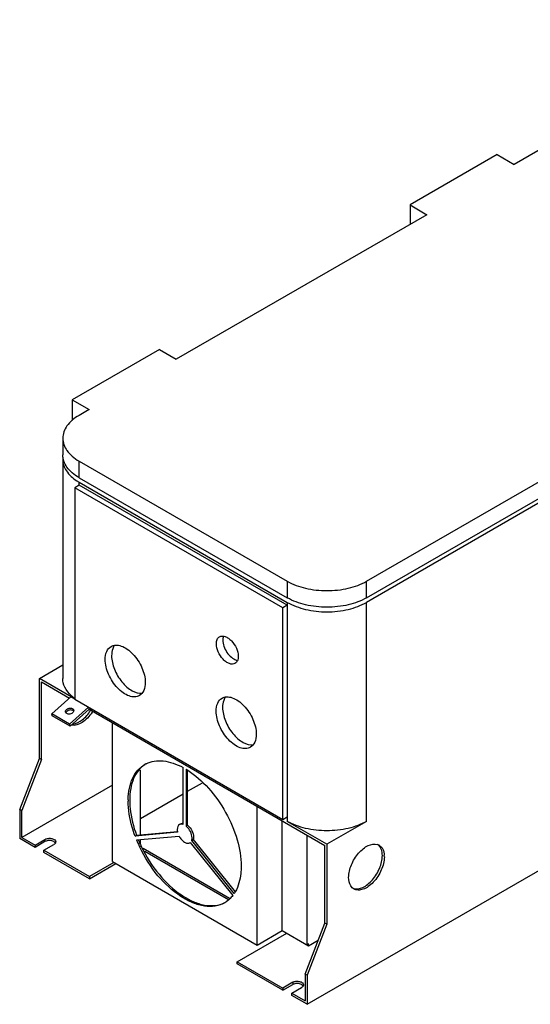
# Model space of a CAD drawing. Header units: millimetres. Extents: x 138 to 1071, y 439 to 1249.
# Tile 1 of 2: x 138 to 502, y 439 to 1142. Entities that reach past the tile are written whole.
import ezdxf

# ---------------------------------------------------------------- set-up
doc = ezdxf.new("R2010")
doc.units = ezdxf.units.MM
doc.header["$LTSCALE"] = 109.730239
doc.layers.get('0').update_dxf_attribs({"linetype": 'CONTINUOUS'})

msp = doc.modelspace()

# ---------------------------------------------------------------- linework, layer by layer
at = {"color": 7, "linetype": 'Continuous'}
for p, q in [((669.83, 1141.82), (490.93, 1038.54)), ((385.57, 740.93), (944.18, 1063.44)), ((385.57, 729.09), (944.18, 1051.6)), ((944.18, 1048.34), (385.57, 725.82)), ((478.91, 1045.48), (416.68, 1009.55)), ((478.91, 1045.48), (490.93, 1038.54)), ((416.68, 1009.55), (416.68, 995.67)), ((416.68, 1009.55), (428.7, 1002.61)), ((428.7, 1002.61), (249.81, 899.33)), ((237.78, 906.27), (175.56, 870.34)), ((237.78, 906.27), (249.81, 899.33)), ((175.56, 870.34), (175.56, 855.73)), ((175.56, 870.34), (187.58, 863.4)), ((187.58, 863.4), (180.51, 859.32)), ((168.79, 842.99), (168.79, 831.15)), ((168.79, 827.89), (168.79, 671.52)), ((180.51, 814.82), (180.51, 826.66)), ((180.51, 826.66), (329, 740.93)), ((180.51, 809.51), (177.33, 807.68)), ((180.51, 814.82), (329, 729.09)), ((180.51, 809.51), (180.51, 811.56)), ((180.51, 811.56), (329, 725.82)), ((329, 723.78), (180.51, 809.51)), ((343.15, 438.82), (986.61, 810.33)), ((177.33, 807.68), (177.33, 656.62)), ((325.82, 721.95), (177.33, 807.68)), ((329, 740.93), (329, 729.09)), ((385.57, 729.09), (385.57, 740.93)), ((329, 725.82), (329, 569.46)), ((385.57, 569.46), (385.57, 725.82)), ((329, 723.78), (325.82, 721.95)), ((325.82, 570.89), (325.82, 721.95)), ((152.23, 671.52), (168.79, 681.09)), ((152.23, 614.37), (152.23, 671.52)), ((174.85, 658.46), (152.23, 671.52)), ((153.64, 613.55), (153.64, 669.08)), ((153.64, 669.08), (173.7, 657.49)), ((161.01, 646.24), (174.67, 658.35)), ((174.67, 658.35), (174.85, 658.46)), ((177.41, 656.77), (174.67, 658.35)), ((177.33, 656.62), (325.82, 570.89)), ((187.26, 650.89), (173.73, 638.89)), ((174.1, 637.53), (187.58, 649.48)), ((187.58, 649.48), (187.58, 650.7)), ((187.58, 649.48), (355.87, 552.32)), ((161.37, 644.87), (161.01, 646.24)), ((173.73, 638.89), (161.01, 646.24)), ((174.1, 637.53), (161.37, 644.87)), ((204.2, 540.68), (204.2, 639.89)), ((173.73, 638.89), (174.1, 637.53)), ((138.08, 577.92), (152.23, 614.37)), ((153.64, 613.55), (139.5, 577.1)), ((153.64, 613.55), (152.23, 614.37)), ((224.35, 559.81), (224.35, 605.98)), ((254.76, 567.3), (254.76, 607.82)), ((256.88, 606.6), (256.88, 566.07)), ((257.94, 566.69), (257.94, 605.71)), ((204.2, 595.39), (139.5, 558.03)), ((257.94, 590.9), (268.43, 596.95)), ((224.35, 571.5), (254.76, 589.06)), ((138.08, 577.92), (138.08, 557.21)), ((139.5, 577.1), (138.08, 577.92)), ((139.5, 558.03), (139.5, 577.1)), ((307.44, 481.08), (307.44, 580.28)), ((325.47, 491.49), (325.47, 569.87)), ((325.82, 570.89), (329, 572.73)), ((357.29, 553.13), (329, 569.46)), ((385.57, 569.46), (357.29, 553.13)), ((252.07, 567.18), (253.13, 567.79)), ((257.94, 566.69), (256.88, 566.07)), ((149.04, 550.89), (138.08, 557.21)), ((139.5, 558.03), (149.04, 552.52)), ((149.04, 552.52), (156.11, 556.6)), ((156.11, 556.6), (156.11, 554.97)), ((250.79, 561.65), (220.39, 558.94)), ((220.39, 558.94), (221.45, 559.55)), ((221.45, 559.55), (250.74, 562.16)), ((221.45, 556.2), (251.85, 558.92)), ((224.35, 553.5), (224.35, 556.46)), ((260.85, 555.84), (261.91, 556.45)), ((291.24, 518.03), (260.85, 555.84)), ((261.91, 556.45), (291.83, 519.23)), ((343.14, 481.28), (343.14, 559.67)), ((156.11, 554.97), (149.04, 550.89)), ((149.04, 552.52), (149.04, 550.89)), ((155.41, 548.85), (162.48, 552.93)), ((155.41, 547.21), (155.41, 548.85)), ((155.41, 548.85), (187.93, 530.07)), ((287.83, 514.44), (226.31, 549.96)), ((259.57, 554.19), (259.79, 554.33)), ((259.57, 554.19), (259.79, 554.32)), ((259.79, 554.33), (290.18, 516.52)), ((355.87, 496.8), (355.87, 552.32)), ((357.29, 553.13), (357.29, 495.98)), ((187.93, 528.43), (155.41, 547.21)), ((227.31, 548.16), (287, 513.7)), ((205.26, 540.07), (187.93, 530.07)), ((187.93, 528.43), (206.67, 539.25)), ((204.2, 540.68), (307.44, 481.08)), ((187.93, 530.07), (187.93, 528.43)), ((341.73, 460.35), (355.87, 496.8)), ((357.29, 495.98), (343.15, 459.53)), ((357.29, 495.98), (355.87, 496.8)), ((293.29, 469.24), (328.65, 489.65)), ((307.44, 481.08), (325.47, 491.49)), ((325.47, 491.49), (344.21, 480.67)), ((344.21, 481.89), (343.14, 481.28)), ((344.21, 480.67), (351.18, 484.7)), ((344.21, 480.67), (344.21, 481.89)), ((293.29, 469.24), (325.82, 450.46)), ((293.29, 467.61), (293.29, 469.24)), ((325.82, 448.83), (293.29, 467.61)), ((343.15, 459.53), (341.73, 460.35)), ((341.73, 460.35), (341.73, 441.27)), ((343.15, 459.53), (343.15, 438.82)), ((332.89, 454.54), (325.82, 450.46)), ((325.82, 448.83), (332.89, 452.91)), ((325.82, 450.46), (325.82, 448.83)), ((332.18, 446.79), (339.26, 450.87)), ((332.89, 454.54), (332.89, 452.91)), ((332.18, 446.79), (341.73, 441.27)), ((332.18, 445.15), (332.18, 446.79)), ((343.15, 438.82), (332.18, 445.15))]:
    msp.add_line(p, q, dxfattribs=at)
for centre, radius, start, end in [((182.22, 827.88), 13.42, 172.99197, 179.98946), ((198.42, 842.6), 35.84, 236.82574, 240.02334), ((212.6, 689.95), 8.57, 144.55548, 151.46286), ((212.08, 690.31), 7.94, 142.16263, 144.4873), ((294.56, 691.01), 6.68, 253.16026, 257.29453), ((192.67, 678.56), 26.23, 227.36145, 228.0604), ((193.42, 679.4), 27.36, 228.07017, 230.15747), ((194.82, 681.09), 29.56, 230.17019, 233.23135), ((195.9, 682.52), 31.35, 233.21054, 234.15393), ((291.79, 653.05), 8.57, 144.55548, 151.46286), ((291.28, 653.4), 7.94, 142.16263, 144.4873), ((162.86, 665.36), 30.76, 326.84675, 327.39637), ((162.64, 665.5), 31.02, 327.70696, 329.3519), ((164.27, 664.55), 30.77, 326.21337, 327.38971), ((236.81, 593.6), 18.99, 118.07691, 119.99633), ((236.84, 593.56), 19.04, 116.63932, 118.07684), ((227.85, 558.83), 55.89, 58.31947, 58.71107), ((227.21, 557.81), 57.1, 57.43484, 58.31773), ((268.25, 583.96), 52.74, 179.05896, 180.00199), ((251.06, 558.92), 9.22, 49.95376, 50.88497), ((308.61, 591.62), 94.07, 202.11702, 203.72004), ((309.92, 592.34), 94.35, 202.45039, 203.7315), ((260.6, 564.09), 10.11, 190.97475, 193.93421), ((310.74, 592.56), 96.41, 203.71987, 205.59573), ((311.82, 593.18), 96.42, 203.73268, 205.60853), ((391.52, 547.1), 6.11, 60.05178, 73.0963), ((382.35, 544.16), 15.95, 359.9691, 3.76392), ((378.25, 527.45), 6.24, 250.1441, 253.01102), ((270.91, 531.14), 24.19, 327.18116, 329.50063), ((270.31, 531.5), 24.89, 329.49316, 330.21493), ((274.84, 527.74), 18.96, 300.00008, 301.57494), ((274.83, 527.75), 18.97, 301.57549, 303.56645)]:
    msp.add_arc(centre, radius, start, end, dxfattribs=at)
for points, knots in [([(180.51, 859.32), (178.75, 858.31), (175.57, 856.11), (171.76, 852.11), (169.36, 847.69), (168.79, 844.51), (168.79, 842.99)], [0, 0, 0, 0, 0.289778, 0.549072, 0.782227, 1, 1, 1, 1]), ([(168.79, 842.99), (168.79, 841.47), (169.36, 838.29), (171.76, 833.87), (175.57, 829.87), (178.75, 827.67), (180.51, 826.66)], [0, 0, 0, 0, 0.217772, 0.450927, 0.710222, 1, 1, 1, 1]), ([(180.51, 814.82), (178.75, 815.83), (175.57, 818.03), (171.76, 822.03), (169.36, 826.45), (168.79, 829.63), (168.79, 831.15)], [0, 0, 0, 0, 0.289778, 0.549073, 0.782228, 1, 1, 1, 1]), ([(168.79, 827.89), (168.79, 826.48), (169.27, 823.58), (172.1, 817.86), (175.94, 814.48), (178.81, 812.6)], [0, 0, 0, 0, 0.221854, 0.457166, 1, 1, 1, 1]), ([(329, 740.93), (333.02, 738.61), (342.36, 735.23), (357.29, 733.61), (372.22, 735.23), (381.56, 738.61), (385.57, 740.93)], [0, 0, 0, 0, 0.237229, 0.500001, 0.762772, 1, 1, 1, 1]), ([(385.57, 729.09), (381.56, 726.77), (372.22, 723.39), (357.29, 721.77), (342.36, 723.39), (333.02, 726.77), (329, 729.09)], [0, 0, 0, 0, 0.237228, 0.499999, 0.762771, 1, 1, 1, 1]), ([(329, 725.82), (333.02, 723.51), (342.36, 720.12), (357.29, 718.5), (372.22, 720.12), (381.56, 723.51), (385.57, 725.82)], [0, 0, 0, 0, 0.237229, 0.500001, 0.762772, 1, 1, 1, 1]), ([(278.44, 696.23), (278.44, 697.28), (278.7, 699.23), (279.98, 700.83), (280.72, 701.26)], [0, 0, 0, 0, 0.550851, 1, 1, 1, 1]), ([(291.72, 682.21), (291.17, 681.89), (289.79, 681.54), (287.57, 681.98), (285.3, 683.22), (282.32, 685.86), (279.52, 690.19), (278.44, 694.26), (278.44, 696.23)], [0, 0, 0, 0, 0.08714, 0.186848, 0.304522, 0.438657, 0.730093, 1, 1, 1, 1]), ([(280.72, 701.26), (281.27, 701.58), (282.65, 701.93), (284.87, 701.49), (287.14, 700.25), (290.12, 697.61), (292.92, 693.28), (294, 689.21), (294, 687.24)], [0, 0, 0, 0, 0.08714, 0.186848, 0.304522, 0.438657, 0.730093, 1, 1, 1, 1]), ([(283.62, 701.94), (283.52, 701.72), (283.16, 700.74), (283.04, 699.68), (283.04, 698.88)], [0, 0, 0, 0, 0.230563, 1, 1, 1, 1]), ([(283.04, 698.88), (283.04, 697.4), (283.68, 694.29), (285.8, 690.06), (288.8, 686.58), (291.35, 685), (292.63, 684.61)], [0, 0, 0, 0, 0.245479, 0.516725, 0.778597, 1, 1, 1, 1]), ([(199.07, 685.06), (199.07, 686.99), (199.54, 690.59), (201.9, 693.54), (203.27, 694.33)], [0, 0, 0, 0, 0.55079, 1, 1, 1, 1]), ([(203.27, 694.33), (204.28, 694.91), (206.82, 695.57), (210.91, 694.75), (215.09, 692.46), (220.57, 687.6), (225.72, 679.64), (227.71, 672.14), (227.71, 668.53)], [0, 0, 0, 0, 0.087144, 0.186857, 0.304531, 0.438669, 0.730123, 1, 1, 1, 1]), ([(205.07, 694.04), (204.84, 693.61), (203.95, 691.61), (203.67, 689.39), (203.67, 687.71)], [0, 0, 0, 0, 0.227598, 1, 1, 1, 1]), ([(223.52, 659.26), (222.5, 658.67), (219.96, 658.02), (215.87, 658.84), (211.69, 661.12), (206.21, 665.98), (201.06, 673.94), (199.07, 681.44), (199.07, 685.06)], [0, 0, 0, 0, 0.087144, 0.186857, 0.304531, 0.438669, 0.730123, 1, 1, 1, 1]), ([(203.67, 687.71), (203.67, 684.47), (205.3, 677.68), (209.65, 670.26), (214.38, 665.34), (218.98, 662.01), (223.14, 660.69), (225.58, 661.04)], [0, 0, 0, 0, 0.259837, 0.544014, 0.679481, 0.80258, 1, 1, 1, 1]), ([(294, 687.24), (294, 686.19), (293.75, 684.24), (292.46, 682.64), (291.72, 682.21)], [0, 0, 0, 0, 0.550851, 1, 1, 1, 1]), ([(174.9, 659.26), (173.08, 660.94), (170.03, 664.63), (168.79, 669.34), (168.79, 671.52)], [0, 0, 0, 0, 0.531053, 1, 1, 1, 1]), ([(227.71, 668.53), (227.71, 666.59), (227.24, 663), (224.88, 660.04), (223.52, 659.26)], [0, 0, 0, 0, 0.55079, 1, 1, 1, 1]), ([(278.27, 648.15), (278.27, 650.09), (278.74, 653.68), (281.1, 656.64), (282.46, 657.42)], [0, 0, 0, 0, 0.55079, 1, 1, 1, 1]), ([(282.46, 657.42), (283.47, 658.01), (286.01, 658.66), (290.1, 657.84), (294.28, 655.56), (299.77, 650.7), (304.92, 642.74), (306.91, 635.24), (306.91, 631.62)], [0, 0, 0, 0, 0.087144, 0.186857, 0.304531, 0.438669, 0.730123, 1, 1, 1, 1]), ([(284.27, 657.14), (284.03, 656.7), (283.15, 654.71), (282.86, 652.49), (282.86, 650.81)], [0, 0, 0, 0, 0.227598, 1, 1, 1, 1]), ([(170.79, 647.39), (170.71, 647.71), (170.74, 648.19), (170.93, 648.59), (170.99, 648.69)], [0, 0, 0, 0, 0.730881, 1, 1, 1, 1]), ([(175.59, 648.84), (175.29, 648.94), (174.02, 649.13), (172.66, 648.67), (171.93, 648.03)], [0, 0, 0, 0, 0.243211, 1, 1, 1, 1]), ([(175.81, 646.94), (175.09, 646.31), (173.73, 645.85), (172.47, 646.03), (172.17, 646.12)], [0, 0, 0, 0, 0.756477, 1, 1, 1, 1]), ([(172.69, 650.07), (173.45, 650.37), (175, 650.6), (176.42, 649.57), (176.59, 648.94)], [0, 0, 0, 0, 0.561444, 1, 1, 1, 1]), ([(189.84, 647.44), (188.83, 645.93), (186.62, 643.2), (182.03, 639.3), (177.59, 637.62), (175.03, 638.04)], [0, 0, 0, 0, 0.298731, 0.572383, 1, 1, 1, 1]), ([(176.13, 638.87), (178.51, 639.24), (183.45, 641.95), (187, 646.06), (188.61, 648.54)], [0, 0, 0, 0, 0.448212, 1, 1, 1, 1]), ([(302.71, 622.35), (301.7, 621.77), (299.16, 621.11), (295.07, 621.93), (290.89, 624.21), (285.41, 629.08), (280.26, 637.04), (278.27, 644.54), (278.27, 648.15)], [0, 0, 0, 0, 0.087144, 0.186857, 0.304531, 0.438669, 0.730123, 1, 1, 1, 1]), ([(282.86, 650.81), (282.86, 647.56), (284.5, 640.77), (288.84, 633.35), (293.58, 628.43), (298.17, 625.1), (302.33, 623.79), (304.77, 624.14)], [0, 0, 0, 0, 0.259837, 0.544014, 0.679481, 0.80258, 1, 1, 1, 1]), ([(306.91, 631.62), (306.91, 629.69), (306.44, 626.09), (304.08, 623.14), (302.71, 622.35)], [0, 0, 0, 0, 0.55079, 1, 1, 1, 1]), ([(228.3, 610.58), (230.1, 611.48), (234.16, 612.75), (240.79, 612.82), (247.84, 611.17), (252.44, 609.09), (254.76, 607.82)], [0, 0, 0, 0, 0.219236, 0.453915, 0.712881, 1, 1, 1, 1]), ([(215.52, 584.82), (215.56, 587.62), (216.07, 592.93), (218.34, 600.22), (222.04, 606.13), (225.48, 608.99), (227.32, 610.05)], [0, 0, 0, 0, 0.288751, 0.547582, 0.781196, 1, 1, 1, 1]), ([(227.44, 610.09), (225.69, 608.94), (222.45, 605.92), (219.02, 599.92), (216.98, 592.62), (216.57, 587.34), (216.57, 584.57)], [0, 0, 0, 0, 0.217792, 0.451866, 0.711363, 1, 1, 1, 1]), ([(257.95, 605.93), (263.43, 602.43), (273.71, 593.24), (285.69, 576.23), (293.81, 557.22), (296.12, 543.79), (296.12, 537.42)], [0, 0, 0, 0, 0.240442, 0.50325, 0.764303, 1, 1, 1, 1]), ([(220.39, 558.94), (219.61, 561.06), (216.96, 569.15), (215.51, 577.7), (215.51, 583.96)], [0, 0, 0, 0, 0.265915, 1, 1, 1, 1]), ([(216.57, 584.57), (216.57, 582.58), (217.05, 574.06), (219.19, 565.68), (221.45, 559.55)], [0, 0, 0, 0, 0.23303, 1, 1, 1, 1]), ([(385.57, 569.46), (381.56, 567.15), (372.22, 563.76), (357.29, 562.14), (342.36, 563.76), (333.02, 567.15), (329, 569.46)], [0, 0, 0, 0, 0.237228, 0.499999, 0.762771, 1, 1, 1, 1]), ([(252.07, 567.18), (251.56, 566.89), (250.69, 565.8), (250.51, 564.46), (250.51, 563.75)], [0, 0, 0, 0, 0.449127, 1, 1, 1, 1]), ([(254.76, 567.3), (254.61, 567.35), (254.05, 567.51), (253.46, 567.56), (253.04, 567.51)], [0, 0, 0, 0, 0.268596, 1, 1, 1, 1]), ([(253.13, 567.79), (253.46, 567.99), (253.98, 568.14), (254.5, 568.15), (254.64, 568.14)], [0, 0, 0, 0, 0.736475, 1, 1, 1, 1]), ([(261.12, 557.62), (261.12, 559.17), (260.17, 562.32), (258.24, 564.93), (256.99, 565.98)], [0, 0, 0, 0, 0.487442, 1, 1, 1, 1]), ([(257.94, 566.69), (259.22, 565.65), (261.21, 563.01), (262.18, 559.81), (262.18, 558.24)], [0, 0, 0, 0, 0.511466, 1, 1, 1, 1]), ([(156.11, 556.6), (156.81, 557), (158.05, 557.34), (159.73, 557.39), (161.33, 557.15), (162.99, 556.54), (163.8, 555.31), (163.8, 554.77)], [0, 0, 0, 0, 0.271293, 0.419646, 0.565236, 0.816595, 1, 1, 1, 1]), ([(162.49, 554.96), (161.55, 555.51), (159.3, 555.95), (157.06, 555.52), (156.11, 554.97)], [0, 0, 0, 0, 0.499704, 1, 1, 1, 1]), ([(251.85, 558.92), (252.32, 558.03), (253.42, 556.43), (255.44, 554.64), (257.58, 553.69), (259.04, 553.89), (259.57, 554.19)], [0, 0, 0, 0, 0.30641, 0.585186, 0.814617, 1, 1, 1, 1]), ([(262.18, 558.24), (262.18, 558.08), (262.16, 557.47), (262.05, 556.87), (261.91, 556.45)], [0, 0, 0, 0, 0.267376, 1, 1, 1, 1]), ([(163.53, 554.02), (163.47, 554.11), (163.19, 554.49), (162.8, 554.78), (162.49, 554.96)], [0, 0, 0, 0, 0.228173, 1, 1, 1, 1]), ([(163.8, 554.77), (163.8, 554.46), (163.65, 554.03), (163.39, 553.69), (163.32, 553.6)], [0, 0, 0, 0, 0.728102, 1, 1, 1, 1]), ([(284.32, 511.32), (282.28, 510.14), (277.51, 508.5), (269.62, 508.61), (261.24, 511.08), (249.34, 517.57), (235.61, 530.57), (227.26, 543.68), (223.8, 550.91)], [0, 0, 0, 0, 0.089307, 0.185945, 0.29466, 0.417032, 0.696399, 1, 1, 1, 1]), ([(224.87, 551.5), (228.26, 544.43), (236.42, 531.55), (249.8, 518.7), (261.41, 512.1), (269.64, 509.43), (277.44, 508.99), (282.24, 510.33), (284.32, 511.37)], [0, 0, 0, 0, 0.301778, 0.580643, 0.703503, 0.81308, 0.91055, 1, 1, 1, 1]), ([(372.84, 529.46), (372.84, 532.48), (374.43, 538.77), (378.57, 545.58), (383.07, 549.95), (387.32, 552.75), (391.21, 553.58), (393.3, 552.94)], [0, 0, 0, 0, 0.26447, 0.552348, 0.6877, 0.808952, 1, 1, 1, 1]), ([(396.89, 544.97), (396.89, 545.73), (396.72, 548.36), (395.66, 551.07), (394.29, 552.37)], [0, 0, 0, 0, 0.28748, 1, 1, 1, 1]), ([(394.57, 552.39), (395.67, 551.76), (397.6, 549.52), (398.16, 546.72), (398.26, 545.21)], [0, 0, 0, 0, 0.455349, 1, 1, 1, 1]), ([(376.42, 521.48), (378.51, 520.85), (382.4, 521.68), (386.65, 524.47), (391.15, 528.84), (395.3, 535.65), (396.89, 541.95), (396.89, 544.97)], [0, 0, 0, 0, 0.191001, 0.312236, 0.447582, 0.735491, 1, 1, 1, 1]), ([(398.3, 544.15), (398.3, 540.94), (396.53, 534.27), (391.95, 527.2), (387.08, 522.87), (383.37, 520.85), (379.73, 520.12), (377.47, 520.7), (376.57, 521.22)], [0, 0, 0, 0, 0.269871, 0.561314, 0.695459, 0.813137, 0.912852, 1, 1, 1, 1]), ([(296.12, 537.42), (296.12, 535.68), (295.82, 529.41), (294.17, 523.09), (291.91, 519.14)], [0, 0, 0, 0, 0.275874, 1, 1, 1, 1]), ([(375.44, 522.06), (375.01, 522.46), (373.33, 524.56), (372.84, 527.39), (372.84, 529.46)], [0, 0, 0, 0, 0.221132, 1, 1, 1, 1]), ([(290.18, 516.52), (289.83, 516.07), (288.41, 514.35), (286.7, 512.86), (285.32, 511.94)], [0, 0, 0, 0, 0.255508, 1, 1, 1, 1]), ([(332.89, 454.54), (333.59, 454.94), (334.83, 455.28), (336.51, 455.33), (338.11, 455.09), (339.77, 454.48), (340.57, 453.25), (340.57, 452.7)], [0, 0, 0, 0, 0.271293, 0.419646, 0.565236, 0.816595, 1, 1, 1, 1]), ([(339.27, 452.9), (338.32, 453.45), (336.08, 453.89), (333.84, 453.46), (332.89, 452.91)], [0, 0, 0, 0, 0.499704, 1, 1, 1, 1]), ([(340.3, 451.96), (340.25, 452.05), (339.97, 452.43), (339.58, 452.72), (339.27, 452.9)], [0, 0, 0, 0, 0.228173, 1, 1, 1, 1]), ([(340.57, 452.7), (340.57, 452.4), (340.43, 451.97), (340.17, 451.63), (340.1, 451.54)], [0, 0, 0, 0, 0.728102, 1, 1, 1, 1])]:
    msp.add_open_spline(points, degree=3, knots=knots, dxfattribs=at)
for points in [[(171.21, 646.68), (171.01, 646.88), (170.86, 647.13), (170.79, 647.39)], [(170.99, 648.69), (171.14, 648.96), (171.34, 649.19), (171.57, 649.39)], [(171.93, 648.03), (171.65, 647.77), (171.4, 647.46), (171.25, 647.1)], [(171.57, 649.39), (171.89, 649.68), (172.28, 649.91), (172.69, 650.07)], [(176.53, 648.29), (176.28, 648.55), (175.94, 648.73), (175.59, 648.84)], [(176.5, 647.87), (176.35, 647.52), (176.1, 647.2), (175.81, 646.94)], [(176.62, 648.3), (176.59, 648.15), (176.55, 648.01), (176.5, 647.87)], [(176.59, 648.94), (176.64, 648.74), (176.65, 648.51), (176.62, 648.3)], [(172.17, 646.12), (171.82, 646.23), (171.47, 646.42), (171.21, 646.68)], [(250.51, 563.75), (250.51, 563.22), (250.57, 562.68), (250.67, 562.16)], [(253.04, 567.51), (252.7, 567.46), (252.36, 567.35), (252.07, 567.18)], [(260.85, 555.84), (260.98, 556.21), (261.05, 556.6), (261.09, 556.99)], [(261.09, 556.99), (261.11, 557.2), (261.12, 557.41), (261.12, 557.62)], [(163.32, 553.6), (163.08, 553.33), (162.79, 553.11), (162.48, 552.93)], [(376.57, 521.22), (376.16, 521.45), (375.78, 521.74), (375.44, 522.06)], [(340.1, 451.54), (339.86, 451.27), (339.57, 451.05), (339.26, 450.87)]]:
    msp.add_open_spline(points, degree=3, dxfattribs=at)

doc.saveas('drawing.dxf')
